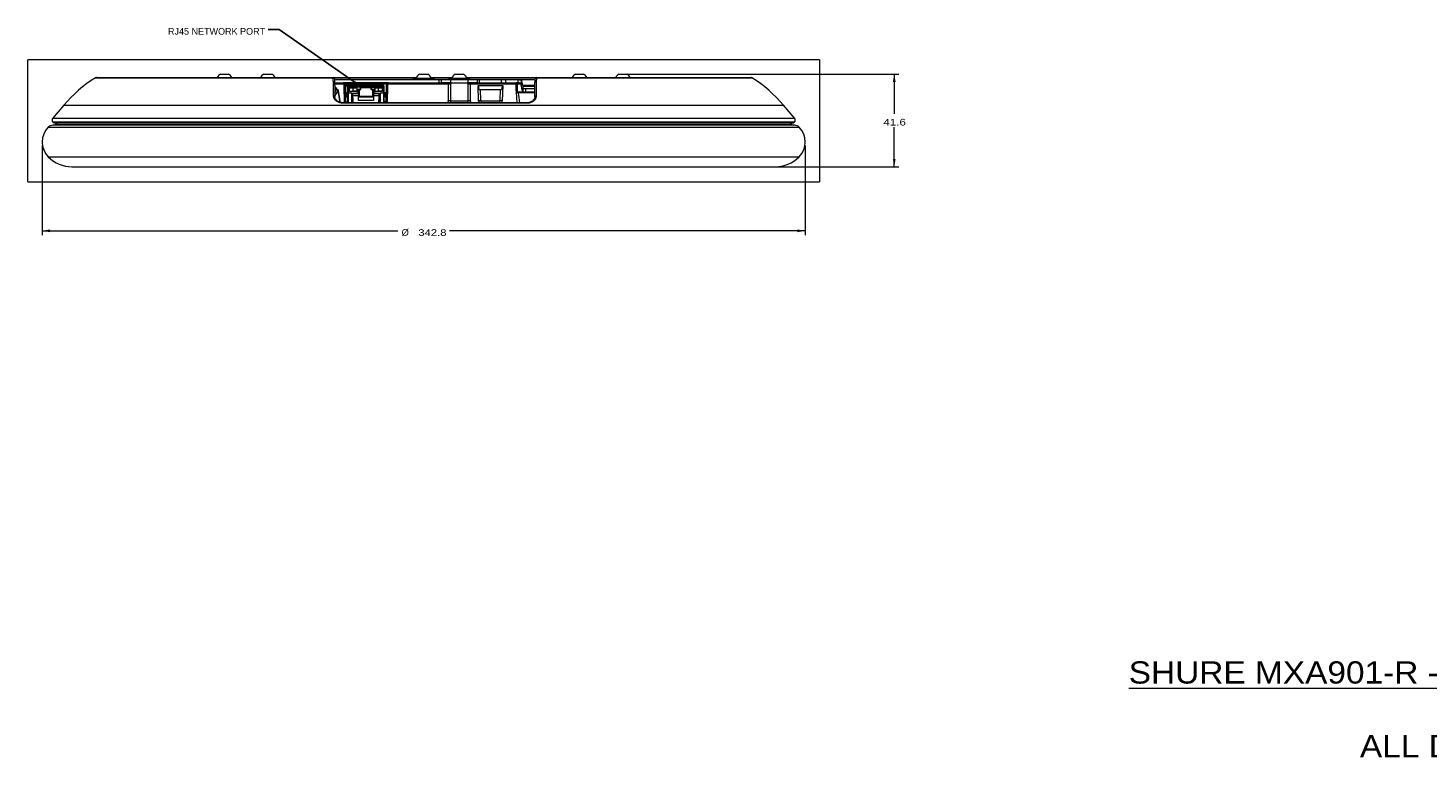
# Model space of a CAD drawing. Header units: millimetres. Extents: x 35 to 1401, y 51 to 818.
# Tile 1 of 22: x 38 to 667, y 51 to 379. Entities that reach past the tile are written whole.
import ezdxf

# ---------------------------------------------------------------- set-up
doc = ezdxf.new("R2010")
doc.units = ezdxf.units.MM
doc.layers.add('1', color=7, linetype='Continuous', true_color=0xffffff)
doc.styles.add('cadds4', font='txt')
doc.dimstyles.get("Standard").update_dxf_attribs({"dimtxt": 0.18, "dimasz": 0.18, "dimexe": 0.18, "dimexo": 0.0625, "dimgap": 0.09, "dimtad": 0, "dimtih": 1, "dimtoh": 1, "dimdec": 4, "dimzin": 0, "dimdsep": 46, "dimtxsty": 'Standard', "dimcen": 0.09, "dimadec": 0, "dimazin": 0, "dimtfac": 1, "dimtdec": 4, "dimtofl": 0, "dimtmove": 0, "dimatfit": 3, "dimfxl": 1, "dimtolj": 1, "dimtzin": 0, "dimarcsym": 0})

# ---------------------------------------------------------------- blocks, each defined once
blk = doc.blocks.new('LABLE3D_3', base_point=(146.160604, 377.9292))
at = {"layer": '1', "color": 35, "linetype": 'Continuous', "lineweight": 18, "insert": (101.216604, 375.59545), "char_height": 3, "attachment_point": 7, "line_spacing_factor": 0.993976, "style": 'cadds4'}
blk.add_mtext('\\fArial|b0|i0;\\W0.9659;RJ45 NETWORK PORT', dxfattribs=at)
blk = doc.blocks.new('_U0')
at = {"layer": '1', "color": 35, "lineweight": 13}
for p, q in [((44.682473, 325.890113), (44.682473, 285.4874)), ((387.460648, 325.890113), (387.460648, 285.4874)), ((44.682473, 287.4874), (204.494061, 287.4874)), ((387.460648, 287.4874), (227.649061, 287.4874))]:
    blk.add_line(p, q, dxfattribs=at)
at = {"layer": '1', "color": 35}
for points in [[(44.682473, 287.4874), (48.182471, 288.104544), (48.182476, 286.870255)], [(387.460648, 287.4874), (383.96065, 286.870255), (383.960646, 288.104544)]]:
    blk.add_solid(points, dxfattribs=at)
at = {"layer": '1', "color": 35, "linetype": 'Continuous', "lineweight": 13, "char_height": 3, "attachment_point": 7, "line_spacing_factor": 0.715361, "style": 'cadds4'}
for s, insert in [('\\fArial|b0|i0;%%c', (206.153061, 285.15365)), ('\\fArial|b0|i0;\\W1.2080;342.8', (213.653061, 285.15365))]:
    blk.add_mtext(s, dxfattribs=dict(at, insert=insert))
blk = doc.blocks.new('_U3')
at = {"layer": '1', "color": 35, "lineweight": 13}
for p, q in [((307.071561, 357.9292), (429.460648, 357.9292)), ((427.460648, 357.9292), (427.460648, 340.1042)), ((427.460648, 316.2792), (427.460648, 334.1042)), ((217.571561, 316.2792), (429.460648, 316.2792))]:
    blk.add_line(p, q, dxfattribs=at)
at = {"layer": '1', "color": 35}
for points in [[(427.460648, 357.9292), (428.077792, 354.429203), (426.843504, 354.429198)], [(427.460648, 316.2792), (426.843504, 319.779198), (428.077792, 319.779203)]]:
    blk.add_solid(points, dxfattribs=at)
at = {"layer": '1', "color": 35, "linetype": 'Continuous', "lineweight": 13, "insert": (422.581648, 334.77045), "char_height": 3, "attachment_point": 7, "line_spacing_factor": 0.715361, "style": 'cadds4'}
blk.add_mtext('\\fArial|b0|i0;\\W1.2366;41.6', dxfattribs=at)

msp = doc.modelspace()

# ---------------------------------------------------------------- linework, layer by layer
at = {"layer": '1', "color": 35, "lineweight": 13}
msp.add_line((144.66, 377.93), (144.66, 377.93), dxfattribs=at)
at = {"layer": '1', "color": 8, "linetype": 'Continuous', "lineweight": 18}
for p, q in [((38.33, 309.5), (38.33, 364.28)), ((393.81, 364.28), (38.33, 364.28)), ((393.81, 364.28), (393.81, 309.5)), ((38.33, 309.5), (393.81, 309.5))]:
    msp.add_line(p, q, dxfattribs=at)
at = {"layer": '1', "color": 155, "linetype": 'Continuous', "lineweight": 18}
for p, q in [((68.64, 356.28), (175.46, 356.28)), ((69.17, 356.43), (175.54, 356.43)), ((124.77, 357.93), (126.57, 357.93)), ((126.57, 357.93), (128.37, 357.93)), ((144.27, 357.93), (146.07, 357.93)), ((146.07, 357.93), (147.87, 357.93)), ((175.55, 356.43), (212.83, 356.43)), ((176.03, 355.6), (211.32, 355.6)), ((176.05, 355.43), (223.07, 355.43)), ((176.07, 353.93), (179.84, 353.93)), ((179.84, 353.42), (176.08, 353.42)), ((200.31, 353.93), (179.84, 353.93)), ((179.84, 353.93), (179.84, 353.42)), ((182.55, 353.84), (180.25, 353.84)), ((180.47, 344.97), (180.34, 352.93)), ((180.47, 353.7), (182.55, 353.7)), ((182.55, 353.56), (180.61, 353.56)), ((180.71, 353.42), (182.55, 353.42)), ((180.84, 352.95), (180.97, 344.97)), ((180.84, 352.88), (182.28, 352.88)), ((180.84, 352.65), (182.13, 352.65)), ((180.84, 352.53), (181.17, 352.53)), ((181.17, 349.56), (181.17, 352.53)), ((181.88, 352.51), (182.28, 352.51)), ((181.88, 352.51), (181.88, 344.97)), ((182.28, 352.91), (187.63, 352.91)), ((182.28, 352.91), (182.28, 352.51)), ((182.28, 352.51), (187.63, 352.51)), ((182.28, 352.51), (182.28, 352.01)), ((182.41, 353.7), (182.41, 353.84)), ((182.41, 353.42), (182.41, 353.56)), ((184.25, 353.44), (182.41, 353.44)), ((182.55, 353.84), (182.55, 353.93)), ((182.55, 353.56), (182.55, 353.7)), ((182.55, 352.91), (182.55, 353.42)), ((185.98, 353.32), (184.23, 353.32)), ((184.28, 353.66), (185.93, 353.66)), ((194.3, 353.44), (185.97, 353.44)), ((192.63, 352.91), (187.63, 352.91)), ((187.63, 352.91), (187.63, 352.51)), ((187.63, 352.71), (192.63, 352.71)), ((192.63, 352.51), (187.63, 352.51)), ((187.63, 352.51), (187.63, 352.11)), ((187.68, 351.13), (187.68, 352.31)), ((187.68, 352.31), (192.58, 352.31)), ((187.88, 351.13), (187.88, 352.28)), ((192.38, 352.28), (192.38, 351.13)), ((192.58, 352.31), (192.58, 351.13)), ((192.63, 352.91), (192.63, 352.51)), ((192.63, 352.91), (197.98, 352.91)), ((192.63, 352.51), (197.98, 352.51)), ((192.63, 352.11), (192.63, 352.51)), ((196.03, 353.32), (194.28, 353.32)), ((195.98, 353.66), (194.33, 353.66)), ((199.45, 353.44), (196.02, 353.44)), ((197.98, 352.91), (197.98, 352.51)), ((197.98, 352.51), (198.38, 352.51)), ((197.98, 352.01), (197.98, 352.51)), ((198.38, 344.97), (198.38, 352.51)), ((199.17, 344.97), (199.31, 352.95)), ((199.81, 352.93), (199.67, 344.97)), ((200.31, 353.93), (223.93, 353.93)), ((200.31, 353.93), (200.31, 353.42)), ((227.07, 353.42), (200.31, 353.42)), ((211.32, 355.95), (211.32, 355.43)), ((220.82, 355.95), (211.32, 355.95)), ((214.27, 357.93), (216.07, 357.93)), ((216.07, 357.93), (217.87, 357.93)), ((219.3, 356.43), (228.83, 356.43)), ((220.82, 355.43), (220.82, 355.95)), ((220.82, 355.6), (227.31, 355.6)), ((223.07, 355.43), (224.07, 355.43)), ((223.07, 353.93), (223.07, 355.43)), ((224.07, 353.93), (223.93, 353.93)), ((224.07, 355.43), (228.07, 355.43)), ((224.07, 353.93), (224.07, 355.43)), ((228.07, 353.93), (224.07, 353.93)), ((227.07, 353.42), (227.07, 353.93)), ((227.32, 355.95), (227.32, 355.43)), ((236.82, 355.95), (227.32, 355.95)), ((228.07, 355.43), (236.07, 355.43)), ((228.07, 355.43), (228.07, 353.93)), ((228.07, 353.93), (236.07, 353.93)), ((228.07, 353.43), (228.07, 345.93)), ((230.27, 357.93), (232.07, 357.93)), ((232.07, 357.93), (233.87, 357.93)), ((235.3, 356.43), (266.6, 356.43)), ((236.07, 355.43), (240.07, 355.43)), ((236.07, 353.93), (236.07, 355.43)), ((240.07, 353.93), (236.07, 353.93)), ((236.07, 345.93), (236.07, 353.43)), ((236.07, 353.43), (236.07, 353.43)), ((236.82, 355.43), (236.82, 355.95)), ((236.82, 355.6), (266.11, 355.6)), ((237.07, 353.93), (237.07, 353.42)), ((257.57, 353.42), (237.07, 353.42)), ((240.07, 355.43), (241.07, 355.43)), ((240.07, 355.43), (240.07, 353.93)), ((240.21, 353.93), (240.07, 353.93)), ((240.21, 353.93), (257.57, 353.93)), ((240.51, 352.73), (251.63, 352.73)), ((240.75, 345.88), (240.51, 352.73)), ((241.07, 355.43), (251.08, 355.43)), ((241.07, 355.43), (241.07, 353.93)), ((251.08, 355.43), (252.77, 355.43)), ((251.08, 353.93), (251.08, 355.43)), ((251.63, 352.73), (251.4, 345.88)), ((252.77, 355.43), (258.56, 355.43)), ((252.77, 355.43), (252.77, 353.93)), ((258.56, 353.93), (257.57, 353.93)), ((257.57, 353.93), (257.57, 353.42)), ((257.57, 350.42), (257.57, 353.42)), ((259.87, 353.44), (258.07, 353.44)), ((258.07, 353.43), (258.07, 350.43)), ((258.56, 355.43), (266.1, 355.43)), ((258.56, 353.93), (258.56, 355.43)), ((259, 353.93), (258.56, 353.93)), ((259.89, 355.23), (259.89, 353.37)), ((259.93, 352.93), (259.93, 352.53)), ((266.05, 352.83), (260.57, 352.83)), ((260.57, 352.83), (260.57, 352.43)), ((260.57, 352.43), (266.05, 352.43)), ((266.61, 356.43), (362.98, 356.43)), ((266.7, 356.28), (363.51, 356.28)), ((284.27, 357.93), (286.07, 357.93)), ((286.07, 357.93), (287.87, 357.93)), ((303.77, 357.93), (305.57, 357.93)), ((305.57, 357.93), (307.37, 357.93)), ((176.12, 350.93), (177.04, 350.93)), ((176.98, 350.88), (176.12, 350.88)), ((176.15, 349.53), (176.98, 350.88)), ((177.52, 350.45), (176.17, 348.24)), ((177.04, 350.93), (177.25, 350.93)), ((177.28, 350.93), (177.25, 350.93)), ((177.73, 350.45), (177.52, 350.45)), ((178.63, 345.22), (177.73, 350.45)), ((178.69, 345.21), (177.77, 350.51)), ((181.12, 349.56), (181.12, 347.77)), ((181.17, 344.97), (181.17, 347.77)), ((181.47, 349.57), (181.47, 347.75)), ((182.28, 349.51), (182.28, 352.01)), ((183.43, 352.01), (182.28, 352.01)), ((182.28, 344.97), (182.28, 349.51)), ((183.68, 349.41), (182.38, 349.41)), ((182.77, 350.06), (182.77, 352.01)), ((182.82, 351.81), (182.77, 351.81)), ((182.82, 350.31), (182.77, 350.31)), ((186.07, 350.06), (182.77, 350.06)), ((182.82, 350.31), (182.82, 351.81)), ((182.82, 351.81), (184.42, 351.81)), ((182.82, 350.31), (184.42, 350.31)), ((183.58, 346.36), (183.58, 346.56)), ((183.58, 346.56), (183.68, 346.56)), ((183.8, 346.36), (183.58, 346.36)), ((183.78, 346.66), (183.78, 349.31)), ((183.78, 347.21), (183.98, 347.21)), ((183.78, 346.36), (183.78, 346.66)), ((183.8, 346.36), (184.2, 346.36)), ((183.8, 344.97), (183.8, 346.36)), ((183.98, 349.35), (184.18, 349.15)), ((183.98, 347.21), (183.98, 349.35)), ((183.98, 349.35), (186.58, 349.35)), ((183.98, 347.21), (184.18, 347.21)), ((184.18, 347.21), (184.18, 349.15)), ((184.18, 349.15), (186.78, 349.15)), ((186.78, 348.18), (184.18, 348.18)), ((184.18, 347.21), (184.18, 346.36)), ((184.2, 344.97), (184.2, 346.36)), ((184.42, 351.81), (186.02, 351.81)), ((184.42, 350.31), (184.42, 351.81)), ((186.02, 350.31), (184.42, 350.31)), ((184.42, 344.97), (184.42, 346.36)), ((184.42, 344.97), (184.42, 346.36)), ((187.53, 352.01), (185.4, 352.01)), ((186.07, 351.81), (186.02, 351.81)), ((186.02, 351.81), (186.02, 350.31)), ((186.07, 350.31), (186.02, 350.31)), ((186.07, 352.01), (186.07, 350.06)), ((186.58, 351.13), (186.78, 350.93)), ((186.58, 349.35), (186.58, 351.13)), ((186.58, 351.13), (187.68, 351.13)), ((186.58, 349.35), (186.78, 349.15)), ((186.78, 350.93), (187.68, 350.93)), ((186.78, 349.15), (186.78, 350.93)), ((186.78, 349.15), (186.78, 348.18)), ((186.78, 345.99), (186.78, 348.18)), ((186.78, 347.76), (193.48, 347.76)), ((193.48, 345.99), (186.78, 345.99)), ((186.86, 350.93), (186.86, 347.76)), ((186.87, 350.93), (186.87, 347.76)), ((187.13, 350.93), (187.13, 348.01)), ((187.13, 348.01), (193.13, 348.01)), ((187.68, 350.93), (187.68, 351.13)), ((187.68, 351.13), (187.88, 351.13)), ((187.88, 351.91), (192.38, 351.91)), ((192.38, 351.13), (192.58, 351.13)), ((192.58, 351.13), (192.58, 350.93)), ((192.58, 351.13), (193.68, 351.13)), ((192.58, 350.93), (193.48, 350.93)), ((192.73, 352.01), (194.86, 352.01)), ((193.13, 350.93), (193.13, 348.01)), ((193.39, 350.93), (193.39, 347.76)), ((193.41, 347.76), (193.41, 350.93)), ((193.68, 351.13), (193.48, 350.93)), ((193.48, 350.93), (193.48, 349.15)), ((193.68, 349.35), (193.48, 349.15)), ((193.48, 349.15), (193.48, 348.18)), ((193.48, 349.15), (196.09, 349.15)), ((193.48, 348.18), (193.48, 345.99)), ((196.09, 348.18), (193.48, 348.18)), ((193.68, 351.13), (193.68, 349.35)), ((193.68, 349.35), (196.29, 349.35)), ((194.2, 350.06), (194.2, 352.01)), ((194.2, 351.81), (194.25, 351.81)), ((194.2, 350.31), (194.25, 350.31)), ((197.5, 350.06), (194.2, 350.06)), ((194.25, 350.31), (194.25, 351.81)), ((194.25, 351.81), (195.85, 351.81)), ((194.25, 350.31), (195.85, 350.31)), ((195.85, 351.81), (197.45, 351.81)), ((195.85, 350.31), (195.85, 351.81)), ((197.45, 350.31), (195.85, 350.31)), ((195.85, 346.36), (195.85, 344.97)), ((195.85, 346.36), (195.85, 344.97)), ((196.07, 346.36), (196.07, 344.97)), ((196.07, 346.36), (196.47, 346.36)), ((196.29, 349.35), (196.09, 349.15)), ((196.09, 347.21), (196.09, 349.15)), ((196.09, 346.36), (196.09, 347.21)), ((196.29, 347.21), (196.09, 347.21)), ((196.29, 349.35), (196.29, 347.21)), ((196.29, 347.21), (196.48, 347.21)), ((196.68, 346.36), (196.47, 346.36)), ((196.47, 346.36), (196.47, 344.97)), ((196.48, 349.31), (196.48, 346.66)), ((196.48, 346.66), (196.48, 346.36)), ((197.88, 349.41), (196.58, 349.41)), ((196.58, 346.56), (196.68, 346.56)), ((196.68, 346.56), (196.68, 346.36)), ((196.83, 352.01), (197.98, 352.01)), ((197.45, 351.81), (197.5, 351.81)), ((197.45, 351.81), (197.45, 350.31)), ((197.45, 350.31), (197.5, 350.31)), ((197.5, 352.01), (197.5, 350.06)), ((197.98, 352.01), (197.98, 349.51)), ((197.98, 349.51), (197.98, 344.97)), ((198.79, 347.75), (198.79, 349.57)), ((199.14, 347.77), (199.14, 349.56)), ((228.07, 345.93), (236.07, 345.93)), ((241.06, 350.93), (241.57, 350.93)), ((241.57, 350.93), (250.57, 350.93)), ((241.75, 345.89), (241.57, 350.93)), ((241.75, 345.89), (250.4, 345.89)), ((250.4, 345.89), (250.57, 350.93)), ((250.57, 350.93), (251.09, 350.93)), ((258.04, 344.97), (257.79, 349.79)), ((258.57, 349.93), (258.89, 349.93)), ((265.99, 349.46), (258.73, 349.46)), ((258.89, 349.93), (266, 349.93)), ((260.83, 349.97), (260.83, 351.5)), ((261.06, 351.43), (261.74, 351.43)), ((261.74, 351.43), (266.03, 351.43)), ((261.74, 351.43), (261.74, 349.93)), ((54.46, 343.96), (49.38, 337.9)), ((54.46, 343.96), (377.68, 343.96)), ((262.1, 344.8), (180.29, 344.8)), ((261.99, 344.97), (180.38, 344.97)), ((181.69, 344.97), (181.71, 345.51)), ((186.34, 344.97), (186.34, 345.09)), ((186.34, 345.09), (186.79, 345.09)), ((186.79, 345.09), (186.79, 345.08)), ((186.79, 345.08), (186.79, 345.08)), ((187.36, 344.97), (187.36, 345.09)), ((187.36, 345.09), (187.81, 345.09)), ((187.81, 345.09), (187.81, 345.08)), ((187.81, 345.08), (187.81, 345.08)), ((188.38, 344.97), (188.38, 345.09)), ((188.38, 345.09), (188.83, 345.09)), ((188.83, 345.09), (188.83, 345.08)), ((188.83, 345.08), (188.83, 345.08)), ((189.4, 344.97), (189.4, 345.09)), ((189.4, 345.09), (189.85, 345.09)), ((189.85, 345.09), (189.85, 345.08)), ((189.85, 345.08), (189.85, 345.08)), ((190.42, 344.97), (190.42, 345.09)), ((190.42, 345.09), (190.87, 345.09)), ((190.87, 345.09), (190.87, 345.08)), ((190.87, 345.08), (190.87, 345.08)), ((191.44, 344.97), (191.44, 345.09)), ((191.44, 345.09), (191.89, 345.09)), ((191.89, 345.09), (191.89, 345.08)), ((191.89, 345.08), (191.89, 345.08)), ((192.46, 344.97), (192.46, 345.09)), ((192.46, 345.09), (192.91, 345.09)), ((192.91, 345.09), (192.91, 345.08)), ((192.91, 345.08), (192.91, 345.08)), ((193.48, 344.97), (193.48, 345.09)), ((193.48, 345.09), (193.93, 345.09)), ((193.93, 345.08), (193.93, 345.09)), ((193.93, 345.08), (193.93, 345.08)), ((198.38, 345.7), (199.18, 345.7)), ((199.18, 345.51), (198.38, 345.51)), ((382.76, 337.9), (377.68, 343.96)), ((47.46, 334.11), (216.07, 334.11)), ((382.76, 337.9), (49.38, 337.9)), ((382.72, 334.92), (49.42, 334.92)), ((49.5, 336.49), (50.08, 336.01)), ((49.5, 336.49), (382.64, 336.49)), ((50.08, 336.01), (216.07, 336.01)), ((51.49, 336.01), (50.82, 335.34)), ((50.82, 335.34), (216.07, 335.34)), ((216.07, 336.01), (382.07, 336.01)), ((216.07, 335.34), (381.32, 335.34)), ((216.07, 334.11), (384.68, 334.11)), ((381.32, 335.34), (380.65, 336.01)), ((382.07, 336.01), (382.64, 336.49)), ((47.46, 320.67), (216.07, 320.67)), ((58.07, 316.28), (216.07, 316.28)), ((216.07, 320.67), (384.68, 320.67)), ((216.07, 316.28), (374.07, 316.28))]:
    msp.add_line(p, q, dxfattribs=at)
for centre, radius, start, end in [((100.42, 305.39), 60, 121.98891, 140), ((69.17, 355.43), 1, 90, 121.98891), ((126.08, 355.23), 3, 115.92421, 156.46043), ((127.06, 355.23), 3, 23.53957, 64.07579), ((145.58, 355.23), 3, 115.92421, 156.46043), ((146.56, 355.23), 3, 23.53957, 64.07579), ((175.54, 355.93), 0.5, 1, 90), ((179.84, 352.93), 1, 1, 90), ((179.84, 352.92), 0.5, 1, 90), ((181.29, 352.53), 0.117, 90, 180), ((182.28, 352.51), 0.2, 90, 180), ((197.98, 352.51), 0.2, 0, 90), ((200.31, 352.93), 1, 90, 179), ((200.31, 352.92), 0.5, 90, 179), ((215.58, 355.23), 3, 115.92421, 166.05208), ((216.56, 355.23), 3, 13.94792, 64.07579), ((231.58, 355.23), 3, 115.92421, 166.05208), ((232.56, 355.23), 3, 13.94792, 64.07579), ((257.57, 353.43), 0.5, 0, 90), ((266.61, 355.93), 0.5, 90, 179), ((285.58, 355.23), 3, 115.92421, 156.46043), ((286.56, 355.23), 3, 23.53957, 64.07579), ((305.08, 355.23), 3, 115.92421, 156.46043), ((306.06, 355.23), 3, 23.53957, 64.07579), ((362.98, 355.43), 1, 58.01109, 90), ((331.72, 305.39), 60, 40, 58.01109), ((177.28, 350.43), 0.5, 9.968, 90), ((182.38, 349.51), 0.1, 180, 270), ((183.02, 351.81), 0.2, 90, 180), ((183.02, 350.31), 0.2, 180, 270), ((183.68, 349.31), 0.1, 0, 90), ((183.68, 346.66), 0.1, 270, 0), ((185.82, 351.81), 0.2, 0, 90), ((185.82, 350.31), 0.2, 270, 0), ((187.53, 352.11), 0.1, 270, 0), ((187.68, 351.13), 0.2, 270, 360), ((192.58, 351.13), 0.2, 180, 270), ((192.73, 352.11), 0.1, 180, 270), ((194.45, 351.81), 0.2, 90, 180), ((194.45, 350.31), 0.2, 180, 270), ((196.58, 349.31), 0.1, 90, 180), ((196.58, 346.66), 0.1, 180, 270), ((197.25, 351.81), 0.2, 0, 90), ((197.25, 350.31), 0.2, 270, 0), ((197.88, 349.51), 0.1, 270, 0), ((229.07, 345.93), 1, 180, 253.83937), ((235.07, 345.93), 1, 286.16062, 0), ((242.75, 345.93), 1, 182, 253.83963), ((249.4, 345.93), 1, 286.16037, 358), ((258.57, 350.42), 1, 180, 218.76351), ((258.57, 350.43), 0.5, 180, 218.76351), ((181.91, 345.5), 0.2, 97.62438, 178), ((242.75, 345.95), 2, 182, 209.27312), ((249.4, 345.95), 2, 330.72688, 358), ((54.18, 327.39), 9.5, 135, 225), ((49.42, 332.15), 2.77, 90, 135), ((50.15, 337.26), 1, 140, 230), ((49.76, 336.41), 1.5, 277.69008, 315), ((382.38, 336.41), 1.5, 225, 262.30992), ((382, 337.26), 1, 310, 40), ((382.72, 332.15), 2.77, 45, 90), ((377.96, 327.39), 9.5, 315, 45), ((58.07, 331.28), 15, 225, 270), ((374.07, 331.28), 15, 270, 315)]:
    msp.add_arc(centre, radius, start, end, dxfattribs=at)
for centre, major_axis, ratio, start_param, end_param in [((175.54, 355.85), (0.5, 0.009), 0.857971, 0, 1.702255), ((174.28, 349.94), (2.94, -1.9), 0.864361, 0.957622, 1.499694), ((180.34, 352.94), (-0.5, -0.009), 0.01745, 1.570492, 3.141593), ((184.16, 355.91), (0, 3), 0.052356, 3.141593, 3.664636), ((184.31, 350.72), (0, 3), 0.052356, 0.187168, 0.523043), ((185.9, 350.72), (0, 3), 0.052356, 5.760142, 6.096018), ((186.06, 355.91), (0, 3), 0.052356, 2.61855, 3.141593), ((187.68, 352.28), (-0.2, 0), 0.148148, 3.141593, 4.712389), ((192.58, 352.28), (-0.2, 0), 0.148148, 4.712389, 6.283185), ((194.21, 355.91), (0, 3), 0.052356, 3.141593, 3.664636), ((194.36, 350.72), (0, 3), 0.052356, 0.187168, 0.523043), ((195.95, 350.72), (0, 3), 0.052356, 5.760142, 6.096018), ((196.11, 355.91), (0, 3), 0.052356, 2.61855, 3.141593), ((199.81, 352.94), (0.5, -0.009), 0.01745, 3.141593, 4.712694), ((232.07, 353.94), (0, 286.45), 0.017455, 1.572603, 1.598698), ((228.57, 353.43), (0, 0.5), 0.999999, 0, 1.570796), ((235.57, 353.43), (0, 0.5), 0.999999, 4.712389, 6.283185), ((232.07, 353.94), (0, 286.45), 0.017455, 4.684488, 4.710583), ((241.01, 338.41), (-0.5, 14.32), 0.069809, 5.773811, 6.280739), ((251.14, 338.41), (0.5, 14.32), 0.069809, 0.002447, 0.509374), ((257.57, 353.43), (0.5, 0), 0.017452, 4.712389, 6.283185), ((259.47, 352.83), (0, -2.6), 0.422618, 1.570796, 2.746802), ((259.51, 352.93), (0, 1), 0.422618, 4.712389, 5.163416), ((261.03, 352.53), (0, -2.6), 0.422618, 4.712389, 6.098043), ((260.99, 352.43), (0, 1), 0.422618, 1.570796, 2.753282), ((266.61, 355.85), (-0.5, 0.009), 0.86333, 4.544531, 6.283185), ((175.68, 347.81), (0.5, 0.009), 0.726219, 0, 1.739108), ((177.04, 350.43), (0, -0.5), 0.300706, 3.141593, 3.577925), ((177.04, 350.43), (-0.427, 0.261), 0.868704, 3.793509, 5.33267), ((177.04, 350.43), (0, -0.5), 0.953717, 1.605703, 3.141593), ((177.25, 350.43), (0, -0.5), 0.953717, 1.605703, 3.141593), ((176.77, 350.43), (1, 0.08), 0.195144, 5.967799, 6.302738), ((184.07, 349.54), (-3, 0), 0.019634, 5.7565, 6.098487), ((184.07, 347.78), (-3, 0), 0.019634, 0.184698, 0.526686), ((178.88, 349.6), (-3, 0), 0.019634, 2.614907, 3.076188), ((178.88, 347.72), (-3, 0), 0.019634, 3.206997, 3.668278), ((201.38, 349.6), (-3, 0), 0.019634, 0.065405, 0.526686), ((201.38, 347.72), (-3, 0), 0.019634, 5.7565, 6.217781), ((196.19, 349.54), (-3, 0), 0.019634, 3.326291, 3.668278), ((196.19, 347.78), (-3, 0), 0.019634, 2.614907, 2.956894), ((227.07, 345.93), (1, 0), 0.017452, 6.25528, 7.853973), ((237.07, 345.93), (1, 0), 0.017452, 1.570805, 3.169498), ((240.75, 345.86), (0.999, 0.035), 0.017442, 0, 1.570187), ((251.4, 345.86), (-0.999, 0.035), 0.017442, 4.712998, 6.283185), ((257.57, 350.43), (-0.5, 0), 0.017452, 1.570796, 3.141593), ((257.79, 349.8), (-0.39, -0.313), 0.013609, 1.559869, 3.141593), ((258.57, 349.43), (0, 0.5), 0.379345, 0, 1.606812), ((257.81, 349.43), (-1.5, 0.03), 0.005781, 1.961498, 2.23312), ((258.7, 332.46), (-1.13, 21.47), 0.069756, 5.330802, 5.61851), ((266.46, 347.65), (-0.5, 0.009), 0.7308, 4.498009, 6.283185), ((180.38, 344.47), (0, 0.5), 0.222369, 0.00001, 0.854211), ((181.91, 345.5), (0.2, -0.007), 0.034878, 1.705183, 3.141593), ((261.99, 344.47), (0, -0.5), 0.286071, 2.287381, 3.141582)]:
    msp.add_ellipse(centre, major_axis=major_axis, ratio=ratio, start_param=start_param, end_param=end_param, dxfattribs=at)
for points, degree, knots in [([(175.46, 356.28), (175.47, 356.3), (175.48, 356.32), (175.49, 356.36), (175.49, 356.38), (175.5, 356.4), (175.5, 356.4), (175.51, 356.41), (175.51, 356.42), (175.52, 356.43), (175.53, 356.43), (175.54, 356.43)], 3, [0, 0, 0, 0, 0.25, 0.25, 0.5, 0.5, 0.625, 0.625, 0.75, 0.75, 1, 1, 1, 1]), ([(175.59, 348.16), (175.58, 348.55), (175.58, 348.93), (175.56, 349.68), (175.56, 350.05), (175.55, 350.77), (175.54, 351.13), (175.53, 351.83), (175.53, 352.18), (175.51, 353.19), (175.49, 354.5), (175.47, 355.7), (175.46, 356.28)], 3, [0, 0, 0, 0, 0.125, 0.125, 0.25, 0.25, 0.375, 0.375, 0.5, 0.5, 0.75, 1, 1, 1, 1]), ([(176.04, 355.86), (176.05, 355.29), (176.07, 354.09), (176.1, 352.15), (176.13, 350.76), (176.15, 349.33), (176.16, 348.58), (176.18, 347.82)], 3, [0, 0, 0, 0, 0.25, 0.5, 0.75, 0.75, 1, 1, 1, 1]), ([(228.07, 353.43), (228.07, 353.43), (228.07, 353.43), (228.05, 353.43), (228.05, 353.43), (228.04, 353.43), (228.02, 353.43), (228, 353.43), (227.97, 353.43), (227.95, 353.42), (227.94, 353.42), (227.92, 353.42), (227.91, 353.42), (227.87, 353.42), (227.83, 353.42), (227.76, 353.42), (227.73, 353.42), (227.69, 353.42), (227.68, 353.42), (227.65, 353.42), (227.64, 353.42), (227.57, 353.42), (227.52, 353.42), (227.44, 353.42), (227.42, 353.42), (227.39, 353.42), (227.38, 353.42), (227.33, 353.42), (227.3, 353.42), (227.2, 353.42), (227.14, 353.42), (227.07, 353.42)], 3, [0, 0, 0, 0, 0.125, 0.125, 0.15625, 0.15625, 0.1875, 0.25, 0.3125, 0.3125, 0.34375, 0.34375, 0.375, 0.375, 0.5, 0.5, 0.5625, 0.5625, 0.59375, 0.59375, 0.625, 0.625, 0.75, 0.75, 0.78125, 0.78125, 0.8125, 0.8125, 0.875, 0.875, 1, 1, 1, 1]), ([(237.07, 353.42), (237.01, 353.42), (236.94, 353.42), (236.86, 353.42), (236.84, 353.42), (236.81, 353.42), (236.76, 353.42), (236.69, 353.42), (236.63, 353.42), (236.58, 353.42), (236.57, 353.42), (236.54, 353.42), (236.53, 353.42), (236.46, 353.42), (236.41, 353.42), (236.34, 353.42), (236.32, 353.42), (236.29, 353.42), (236.28, 353.42), (236.26, 353.42), (236.25, 353.42), (236.2, 353.42), (236.17, 353.43), (236.14, 353.43), (236.14, 353.43), (236.12, 353.43), (236.12, 353.43), (236.1, 353.43), (236.1, 353.43), (236.08, 353.43), (236.07, 353.43), (236.07, 353.43)], 3, [0, 0, 0, 0, 0.125, 0.125, 0.15625, 0.15625, 0.1875, 0.25, 0.3125, 0.3125, 0.34375, 0.34375, 0.375, 0.375, 0.5, 0.5, 0.5625, 0.5625, 0.59375, 0.59375, 0.625, 0.625, 0.75, 0.75, 0.78125, 0.78125, 0.8125, 0.8125, 0.875, 0.875, 1, 1, 1, 1]), ([(258.56, 355.43), (258.62, 355.43), (258.69, 355.43), (258.78, 355.43), (258.81, 355.43), (258.86, 355.43), (258.88, 355.43), (258.91, 355.43), (258.93, 355.43), (259.01, 355.43), (259.08, 355.43), (259.16, 355.42), (259.18, 355.42), (259.21, 355.42), (259.23, 355.42), (259.27, 355.42), (259.31, 355.41), (259.4, 355.41), (259.46, 355.4), (259.53, 355.39), (259.54, 355.38), (259.57, 355.38), (259.61, 355.37), (259.67, 355.35), (259.71, 355.34), (259.75, 355.32), (259.76, 355.32), (259.78, 355.31), (259.79, 355.3), (259.83, 355.28), (259.86, 355.25), (259.89, 355.23)], 3, [0, 0, 0, 0, 0.125, 0.125, 0.1875, 0.1875, 0.21875, 0.21875, 0.25, 0.25, 0.375, 0.375, 0.40625, 0.40625, 0.4375, 0.4375, 0.5, 0.5, 0.625, 0.625, 0.65625, 0.65625, 0.6875, 0.75, 0.8125, 0.8125, 0.84375, 0.84375, 0.875, 0.875, 1, 1, 1, 1]), ([(259.89, 353.37), (259.88, 353.42), (259.87, 353.46), (259.84, 353.53), (259.83, 353.55), (259.82, 353.58), (259.81, 353.59), (259.8, 353.62), (259.8, 353.63), (259.77, 353.67), (259.74, 353.71), (259.7, 353.76), (259.68, 353.77), (259.65, 353.79), (259.64, 353.8), (259.62, 353.81), (259.61, 353.82), (259.56, 353.84), (259.52, 353.86), (259.45, 353.88), (259.43, 353.89), (259.38, 353.9), (259.33, 353.91), (259.27, 353.92), (259.22, 353.92), (259.19, 353.92), (259.11, 353.93), (259.05, 353.93), (259, 353.93)], 3, [0, 0, 0, 0, 0.125, 0.125, 0.1875, 0.1875, 0.21875, 0.21875, 0.25, 0.25, 0.375, 0.375, 0.4375, 0.4375, 0.46875, 0.46875, 0.5, 0.5, 0.625, 0.625, 0.6875, 0.6875, 0.75, 0.8125, 0.8125, 0.875, 0.875, 1, 1, 1, 1]), ([(265.96, 347.66), (265.98, 348.44), (265.99, 349.2), (266.01, 350.67), (266.03, 351.38), (266.05, 352.75), (266.07, 354.07), (266.1, 355.28), (266.11, 355.86)], 3, [0, 0, 0, 0, 0.25, 0.25, 0.5, 0.5, 0.75, 1, 1, 1, 1]), ([(266.7, 356.28), (266.69, 355.98), (266.69, 355.69), (266.68, 355.07), (266.67, 354.76), (266.67, 354.28), (266.67, 354.12), (266.66, 353.79), (266.66, 353.63), (266.65, 353.13), (266.65, 352.79), (266.63, 351.76), (266.62, 351.04), (266.6, 349.56), (266.59, 348.79), (266.57, 348)], 3, [0, 0, 0, 0, 0.125, 0.125, 0.25, 0.25, 0.3125, 0.3125, 0.375, 0.375, 0.5, 0.5, 0.75, 0.75, 1, 1, 1, 1]), ([(266.61, 356.43), (266.61, 356.43), (266.62, 356.43), (266.64, 356.41), (266.65, 356.4), (266.66, 356.38), (266.66, 356.38), (266.67, 356.36), (266.67, 356.35), (266.68, 356.32), (266.69, 356.3), (266.7, 356.28)], 3, [0, 0, 0, 0, 0.25, 0.25, 0.5, 0.5, 0.625, 0.625, 0.75, 0.75, 1, 1, 1, 1]), ([(180.29, 344.8), (180.13, 344.8), (179.97, 344.8), (179.66, 344.82), (179.35, 344.86), (179.04, 344.91), (178.82, 344.96), (178.71, 344.98), (178.6, 345.01), (178.53, 345.03), (178.49, 345.04), (178.31, 345.09), (178.04, 345.18), (177.64, 345.35), (177.4, 345.48), (177.23, 345.58), (177.17, 345.62), (177.06, 345.69), (177, 345.73), (176.84, 345.85), (176.64, 346.01), (176.37, 346.27), (176.22, 346.46), (176.11, 346.61), (176.08, 346.65), (176.03, 346.73), (176.01, 346.76), (175.98, 346.81), (175.9, 346.93), (175.79, 347.17), (175.68, 347.49), (175.63, 347.71), (175.61, 347.88), (175.6, 347.94), (175.59, 348.05), (175.59, 348.11), (175.59, 348.16)], 3, [0, 0, 0, 0, 0.0625, 0.0625, 0.125, 0.1875, 0.1875, 0.21875, 0.234375, 0.234375, 0.25, 0.25, 0.3125, 0.375, 0.4375, 0.4375, 0.46875, 0.46875, 0.5, 0.5, 0.5625, 0.625, 0.6875, 0.6875, 0.71875, 0.71875, 0.734375, 0.734375, 0.75, 0.8125, 0.875, 0.9375, 0.9375, 0.96875, 0.96875, 1, 1, 1, 1]), ([(180.38, 344.97), (180.33, 344.97), (180.07, 344.96), (179.59, 345.01), (178.97, 345.11), (178.38, 345.28), (177.85, 345.51), (177.38, 345.79), (176.98, 346.11), (176.66, 346.46), (176.41, 346.85), (176.25, 347.26), (176.18, 347.58), (176.18, 347.77), (176.19, 347.82)], 3, [0, 0, 0, 0, 0.018308, 0.112208, 0.206911, 0.300924, 0.395029, 0.489835, 0.583498, 0.679111, 0.775045, 0.872015, 0.971583, 1, 1, 1, 1]), ([(185.82, 350.11), (185.82, 350.11), (185.54, 350.11), (185.33, 350.11), (184.77, 350.11), (183.72, 350.11), (183.3, 350.11), (183.16, 350.11), (183.02, 350.11), (183.02, 350.11)], 2, [0, 0, 0, 0.25, 0.25, 0.375, 0.5, 0.75, 0.75, 0.875, 1, 1, 1]), ([(183.43, 352.01), (183.59, 352.01), (184.07, 352.01), (185.01, 352.01), (185.4, 352.01)], 2, [0, 0, 0, 0.203847, 0.499852, 1, 1, 1]), ([(197.25, 350.11), (197.25, 350.11), (196.97, 350.11), (196.76, 350.11), (196.2, 350.11), (195.15, 350.11), (194.73, 350.11), (194.59, 350.11), (194.45, 350.11), (194.45, 350.11)], 2, [0, 0, 0, 0.25, 0.25, 0.375, 0.5, 0.75, 0.75, 0.875, 1, 1, 1]), ([(194.86, 352.01), (195.02, 352.01), (195.5, 352.01), (196.44, 352.01), (196.83, 352.01)], 2, [0, 0, 0, 0.203847, 0.499852, 1, 1, 1]), ([(227.33, 344.97), (227.32, 344.98), (227.32, 344.99), (227.28, 345.06), (227.25, 345.12), (227.18, 345.3), (227.14, 345.42), (227.11, 345.59), (227.1, 345.62), (227.09, 345.68), (227.09, 345.72), (227.08, 345.81), (227.07, 345.88), (227.07, 345.95)], 3, [0, 0, 0, 0, 0.036655, 0.036655, 0.229324, 0.229324, 0.614662, 0.614662, 0.710997, 0.710997, 0.807331, 0.807331, 1, 1, 1, 1]), ([(237.07, 345.95), (237.07, 345.81), (237.06, 345.68), (237.02, 345.49), (237, 345.43), (236.97, 345.34), (236.96, 345.3), (236.94, 345.24), (236.93, 345.21), (236.88, 345.1), (236.85, 345.03), (236.81, 344.95)], 3, [0, 0, 0, 0, 0.378197, 0.378197, 0.567295, 0.567295, 0.661845, 0.661845, 0.756394, 0.756394, 1, 1, 1, 1]), ([(258.38, 349.41), (258.32, 349.41), (258.27, 349.42), (258.19, 349.45), (258.18, 349.45), (258.15, 349.46), (258.14, 349.47), (258.1, 349.49), (258.07, 349.51), (258.02, 349.54), (257.99, 349.56), (257.96, 349.59), (257.95, 349.6), (257.92, 349.62), (257.91, 349.63), (257.86, 349.69), (257.82, 349.74), (257.79, 349.79)], 3, [0, 0, 0, 0, 0.25, 0.25, 0.3125, 0.3125, 0.375, 0.375, 0.5, 0.5, 0.625, 0.625, 0.6875, 0.6875, 0.75, 0.75, 1, 1, 1, 1]), ([(258.18, 350.12), (258.21, 350.08), (258.24, 350.06), (258.28, 350.03), (258.28, 350.02), (258.3, 350.01), (258.33, 349.99), (258.35, 349.98), (258.38, 349.97), (258.39, 349.96), (258.4, 349.96), (258.41, 349.96), (258.44, 349.95), (258.46, 349.94), (258.51, 349.93), (258.54, 349.93), (258.57, 349.93)], 3, [0, 0, 0, 0, 0.25, 0.25, 0.3125, 0.3125, 0.375, 0.5, 0.5, 0.5625, 0.5625, 0.625, 0.625, 0.75, 0.75, 1, 1, 1, 1]), ([(258.89, 349.93), (258.89, 349.93), (258.88, 349.93), (258.88, 349.93), (258.88, 349.93), (258.87, 349.93), (258.87, 349.92), (258.86, 349.92), (258.85, 349.91), (258.84, 349.91), (258.83, 349.9), (258.82, 349.88), (258.82, 349.87), (258.81, 349.86), (258.8, 349.84), (258.79, 349.82), (258.78, 349.78), (258.78, 349.77), (258.77, 349.75), (258.77, 349.74), (258.76, 349.7), (258.75, 349.67), (258.74, 349.63), (258.74, 349.61), (258.74, 349.58), (258.74, 349.57), (258.73, 349.52), (258.73, 349.49), (258.73, 349.46)], 3, [0, 0, 0, 0, 0.03125, 0.03125, 0.0625, 0.0625, 0.125, 0.125, 0.1875, 0.1875, 0.25, 0.3125, 0.3125, 0.375, 0.375, 0.5, 0.5, 0.5625, 0.5625, 0.625, 0.625, 0.75, 0.75, 0.8125, 0.8125, 0.875, 0.875, 1, 1, 1, 1]), ([(260.83, 351.5), (260.86, 351.48), (260.89, 351.46), (260.94, 351.44), (260.97, 351.44), (261.01, 351.43), (261.03, 351.43), (261.06, 351.43)], 3, [0, 0, 0, 0, 0.5, 0.5, 0.75, 0.75, 1, 1, 1, 1]), ([(265.95, 347.63), (265.96, 347.6), (265.96, 347.43), (265.89, 347.12), (265.74, 346.71), (265.48, 346.33), (265.14, 345.97), (264.73, 345.67), (264.25, 345.41), (263.71, 345.2), (263.12, 345.06), (262.54, 344.98), (262.16, 344.97), (261.99, 344.97)], 3, [0, 0, 0, 0, 0.018699, 0.120555, 0.224607, 0.328124, 0.429892, 0.530429, 0.629308, 0.728061, 0.826713, 0.924794, 1, 1, 1, 1]), ([(266.57, 348), (266.57, 347.89), (266.56, 347.78), (266.53, 347.57), (266.49, 347.35), (266.42, 347.15), (266.36, 346.99), (266.32, 346.92), (266.28, 346.84), (266.26, 346.79), (266.24, 346.77), (266.18, 346.65), (266.11, 346.55), (265.98, 346.37), (265.83, 346.19), (265.66, 346.02), (265.53, 345.9), (265.46, 345.84), (265.39, 345.79), (265.34, 345.75), (265.31, 345.73), (265.18, 345.64), (264.97, 345.5), (264.63, 345.32), (264.38, 345.21), (264.19, 345.14), (264.09, 345.11), (263.99, 345.07), (263.92, 345.05), (263.89, 345.04), (263.72, 344.99), (263.44, 344.93), (263.01, 344.85), (262.71, 344.82), (262.41, 344.8), (262.25, 344.8), (262.1, 344.8)], 3, [0, 0, 0, 0, 0.0625, 0.0625, 0.125, 0.1875, 0.1875, 0.21875, 0.234375, 0.234375, 0.25, 0.25, 0.3125, 0.3125, 0.375, 0.4375, 0.4375, 0.46875, 0.484375, 0.484375, 0.5, 0.5, 0.5625, 0.625, 0.6875, 0.6875, 0.71875, 0.734375, 0.734375, 0.75, 0.75, 0.8125, 0.875, 0.9375, 0.9375, 1, 1, 1, 1])]:
    msp.add_open_spline(points, degree=degree, knots=knots, dxfattribs=at)
for points in [[(184.28, 353.66), (184.31, 353.75), (184.33, 353.84), (184.36, 353.93)], [(185.86, 353.93), (185.88, 353.84), (185.9, 353.75), (185.93, 353.66)], [(194.33, 353.66), (194.36, 353.75), (194.38, 353.84), (194.41, 353.93)], [(195.91, 353.93), (195.93, 353.84), (195.95, 353.75), (195.98, 353.66)], [(180.9, 349.53), (180.97, 349.54), (181.04, 349.55), (181.12, 349.56)], [(181.12, 347.77), (181.05, 347.78), (180.99, 347.79), (180.93, 347.79)], [(184.2, 346.36), (184.27, 346.36), (184.34, 346.36), (184.42, 346.36)], [(186.87, 347.76), (186.96, 347.85), (187.04, 347.93), (187.13, 348.01)], [(193.13, 348.01), (193.22, 347.93), (193.31, 347.85), (193.39, 347.76)], [(195.85, 346.36), (195.92, 346.36), (195.99, 346.36), (196.07, 346.36)], [(199.14, 349.56), (199.18, 349.55), (199.21, 349.55), (199.25, 349.54)], [(199.22, 347.78), (199.19, 347.78), (199.17, 347.77), (199.14, 347.77)], [(258.73, 349.46), (258.73, 349.44), (258.73, 349.42), (258.73, 349.41)], [(186.34, 344.97), (186.34, 345.01), (186.34, 345.05), (186.34, 345.09)], [(186.79, 345.08), (186.79, 345.05), (186.79, 345.01), (186.79, 344.97)], [(187.36, 344.97), (187.36, 345.01), (187.36, 345.05), (187.36, 345.09)], [(187.81, 345.08), (187.81, 345.05), (187.81, 345.01), (187.81, 344.97)], [(188.38, 344.97), (188.38, 345.01), (188.38, 345.05), (188.38, 345.09)], [(188.83, 345.08), (188.83, 345.05), (188.83, 345.01), (188.83, 344.97)], [(189.4, 344.97), (189.4, 345.01), (189.4, 345.05), (189.4, 345.09)], [(189.85, 345.08), (189.85, 345.05), (189.85, 345.01), (189.85, 344.97)], [(190.42, 344.97), (190.42, 345.01), (190.42, 345.05), (190.42, 345.09)], [(190.87, 345.08), (190.87, 345.05), (190.87, 345.01), (190.87, 344.97)], [(191.44, 344.97), (191.44, 345.01), (191.44, 345.05), (191.44, 345.09)], [(191.89, 345.08), (191.89, 345.05), (191.89, 345.01), (191.89, 344.97)], [(192.46, 344.97), (192.46, 345.01), (192.46, 345.05), (192.46, 345.09)], [(192.91, 345.08), (192.91, 345.05), (192.91, 345.01), (192.91, 344.97)], [(193.48, 344.97), (193.48, 345.01), (193.48, 345.05), (193.48, 345.09)], [(193.93, 345.08), (193.93, 345.05), (193.93, 345.01), (193.93, 344.97)]]:
    msp.add_open_spline(points, degree=3, dxfattribs=at)

# ---------------------------------------------------------------- block references
at = {"layer": '1', "color": 35, "linetype": 'Continuous', "lineweight": 13}
msp.add_blockref('LABLE3D_3', (146.16, 377.93), dxfattribs=at)

# ---------------------------------------------------------------- texts
at = {"layer": '1', "color": 35, "linetype": 'Continuous', "lineweight": 13, "insert": (754.64, 50.72), "char_height": 10, "attachment_point": 8, "line_spacing_factor": 0.993976, "style": 'cadds4'}
msp.add_mtext('\\fArial|b0|i0;\\W1.0746;\\LSHURE MXA901-R - ROUND CEILING ARRAY, MXA901 ROUND\\l\\PSCALE 1:1\\PALL DIMENSIONS SHOWN IN mm', dxfattribs=at)

# ---------------------------------------------------------------- dimensions: what is measured, and where the dimension line sits
at = {"layer": '1', "color": 35, "linetype": 'Continuous', "lineweight": 13}
dim = msp.add_linear_dim(base=(427.460648, 357.9292), p1=(216.071561, 316.2792), p2=(305.571561, 357.9292), angle=90, dimstyle='Standard', override={"dimtxt": 3, "dimasz": 3.5, "dimexe": 2, "dimexo": 1.5, "dimgap": 1.5, "dimtih": 1, "dimtoh": 1, "dimdec": 1, "dimlfac": 1, "dimdsep": 46, "dimlunit": 2, "dimtxsty": 'cadds4', "dimsah": 1, "dimse1": 0, "dimse2": 0, "dimsd1": 0, "dimsd2": 0, "dimclrd": 35, "dimclre": 35, "dimclrt": 35, "dimtol": 0, "dimtm": -0.1, "dimtfac": 1, "dimtdec": 2, "dimtofl": 1, "dimtmove": 0, "dimlwd": 13, "dimlwe": 13}, dxfattribs=at)
dim.commit()
dim.dimension.update_dxf_attribs({"geometry": '_U3', "text_midpoint": (427.460648, 337.1042), "dimtype": 160})
dim = msp.add_linear_dim(base=(387.46, 287.49), p1=(44.68, 327.39), p2=(387.46, 327.39), text='\\fArial|b0|i0;\\C35;{\\H1.00x;\\fArial|b0|i0;%%c\\fArial|b0|i0;}\\C35; <> ', dimstyle='Standard', override={"dimtxt": 3, "dimasz": 3.5, "dimexe": 2, "dimexo": 1.5, "dimgap": 1.5, "dimtih": 1, "dimtoh": 1, "dimdec": 1, "dimlfac": 1, "dimdsep": 46, "dimlunit": 2, "dimtxsty": 'cadds4', "dimsah": 1, "dimse1": 0, "dimse2": 0, "dimsd1": 0, "dimsd2": 0, "dimclrd": 35, "dimclre": 35, "dimclrt": 35, "dimtol": 0, "dimtm": -0.1, "dimtfac": 1, "dimtdec": 2, "dimtofl": 1, "dimtmove": 0, "dimlwd": 13, "dimlwe": 13}, dxfattribs=at)
dim.commit()
dim.dimension.update_dxf_attribs({"geometry": '_U0', "text_midpoint": (216.07, 287.49), "dimtype": 160})

# ---------------------------------------------------------------- leaders
msp.add_leader([(187.88, 352.28), (151.16, 377.93), (146.16, 377.93)], dimstyle='Standard', override={"dimasz": 3.5}, dxfattribs=at)

doc.saveas('drawing.dxf')
